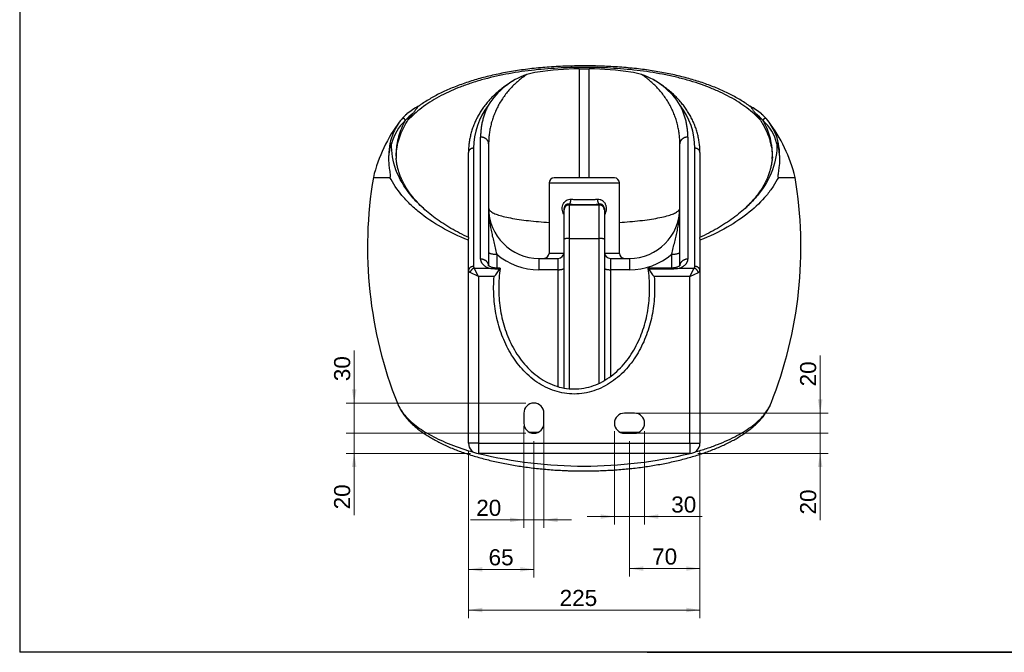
# Model space of a CAD drawing. Header units: millimetres. Extents: x 87 to 2279, y 58 to 1623.
# Tile 1 of 4: x 87 to 1065, y 58 to 687. Entities that reach past the tile are written whole.
import ezdxf
from ezdxf.enums import TextEntityAlignment as Align

# ---------------------------------------------------------------- set-up
doc = ezdxf.new("R2010")
doc.units = ezdxf.units.MM
for name, color, linetype in [('1', 7, 'Continuous'), ('Default', 7, 'Continuous'), ('PLANET_45', 7, 'Continuous'), ('Predefinito', 7, 'Continuous')]:
    doc.layers.add(name, color=color, linetype=linetype)
doc.styles.add('SEACAD_arial_ttf', font='arial.ttf')

# ---------------------------------------------------------------- blocks, each defined once
blk = doc.blocks.new('GDimGGroup14')
at = {"layer": 'Default', "linetype": 'Continuous', "lineweight": 9}
for points in [[(574.24, 187.72), (587.84, 189.98), (574.24, 192.25)], [(621.44, 187.72), (621.44, 192.25), (607.84, 189.98)]]:
    blk.add_hatch(color=136, dxfattribs=at).paths.add_polyline_path(points)
at = {"layer": 'Default', "color": 136, "linetype": 'Continuous', "lineweight": 9}
for p, q in [((587.84, 283.1), (587.84, 181.98)), ((607.84, 283.1), (607.84, 181.98)), ((534.94, 189.98), (635.04, 189.98))]:
    blk.add_line(p, q, dxfattribs=at)
at = {"layer": 'Default', "color": 136, "linetype": 'Continuous', "lineweight": 9, "style": 'SEACAD_arial_ttf'}
blk.add_text('20', height=16, dxfattribs=at).set_placement((540.54, 209.98), align=Align.TOP_LEFT)
blk = doc.blocks.new('GDimGGroup15')
at = {"layer": 'Default', "linetype": 'Continuous', "lineweight": 9}
for points in [[(664.24, 191), (677.84, 193.26), (664.24, 195.53)], [(721.44, 191), (721.44, 195.53), (707.84, 193.26)]]:
    blk.add_hatch(color=136, dxfattribs=at).paths.add_polyline_path(points)
at = {"layer": 'Default', "color": 136, "linetype": 'Continuous', "lineweight": 9}
for p, q in [((677.84, 278.1), (677.84, 185.26)), ((707.84, 278.1), (707.84, 185.26)), ((650.64, 193.26), (764.97, 193.26))]:
    blk.add_line(p, q, dxfattribs=at)
at = {"layer": 'Default', "color": 136, "linetype": 'Continuous', "lineweight": 9, "style": 'SEACAD_arial_ttf'}
blk.add_text('30', height=16, dxfattribs=at).set_placement((734.33, 213.26), align=Align.TOP_LEFT)
blk = doc.blocks.new('GDimGGroup16')
at = {"layer": 'Default', "linetype": 'Continuous', "lineweight": 9}
blk.add_hatch(color=136, dxfattribs=at).paths.add_polyline_path([(416.97, 242.5), (421.51, 242.5), (419.24, 256.1)])
at = {"layer": 'Default', "color": 136, "linetype": 'Continuous', "lineweight": 9}
for p, q in [((419.24, 194.82), (419.24, 303.3)), ((589.84, 276.1), (411.24, 276.1)), ((534.84, 256.1), (411.24, 256.1))]:
    blk.add_line(p, q, dxfattribs=at)
at = {"layer": 'Default', "color": 136, "linetype": 'Continuous', "lineweight": 9, "style": 'SEACAD_arial_ttf'}
blk.add_text('20', height=16, rotation=90, dxfattribs=at).set_placement((399.24, 200.42), align=Align.TOP_LEFT)
blk = doc.blocks.new('GDimGGroup17')
at = {"layer": 'Default', "linetype": 'Continuous', "lineweight": 9}
blk.add_hatch(color=136, dxfattribs=at).paths.add_polyline_path([(416.97, 319.7), (419.24, 306.1), (421.51, 319.7)])
at = {"layer": 'Default', "color": 136, "linetype": 'Continuous', "lineweight": 9}
for p, q in [((419.24, 248.9), (419.24, 358.55)), ((589.84, 306.1), (411.24, 306.1)), ((589.84, 276.1), (411.24, 276.1))]:
    blk.add_line(p, q, dxfattribs=at)
at = {"layer": 'Default', "color": 136, "linetype": 'Continuous', "lineweight": 9, "style": 'SEACAD_arial_ttf'}
blk.add_text('30', height=16, rotation=90, dxfattribs=at).set_placement((399.24, 327.91), align=Align.TOP_LEFT)
blk = doc.blocks.new('GDimGGroup18')
at = {"layer": 'Default', "linetype": 'Continuous', "lineweight": 9}
blk.add_hatch(color=136, dxfattribs=at).paths.add_polyline_path([(884.59, 242.5), (882.32, 256.1), (880.06, 242.5)])
at = {"layer": 'Default', "color": 136, "linetype": 'Continuous', "lineweight": 9}
for p, q in [((882.32, 189.72), (882.32, 303.3)), ((700.84, 276.1), (890.32, 276.1)), ((760.84, 256.1), (890.32, 256.1))]:
    blk.add_line(p, q, dxfattribs=at)
at = {"layer": 'Default', "color": 136, "linetype": 'Continuous', "lineweight": 9, "style": 'SEACAD_arial_ttf'}
blk.add_text('20', height=16, rotation=90, dxfattribs=at).set_placement((862.32, 195.32), align=Align.TOP_LEFT)
blk = doc.blocks.new('GDimGGroup19')
at = {"layer": 'Default', "linetype": 'Continuous', "lineweight": 9}
blk.add_hatch(color=136, dxfattribs=at).paths.add_polyline_path([(884.59, 309.7), (880.06, 309.7), (882.32, 296.1)])
at = {"layer": 'Default', "color": 136, "linetype": 'Continuous', "lineweight": 9}
for p, q in [((882.32, 248.9), (882.32, 353.37)), ((695.84, 296.1), (890.32, 296.1)), ((700.84, 276.1), (890.32, 276.1))]:
    blk.add_line(p, q, dxfattribs=at)
at = {"layer": 'Default', "color": 136, "linetype": 'Continuous', "lineweight": 9, "style": 'SEACAD_arial_ttf'}
blk.add_text('20', height=16, rotation=90, dxfattribs=at).set_placement((862.32, 322.73), align=Align.TOP_LEFT)
blk = doc.blocks.new('GDimGGroup20')
at = {"layer": 'Default', "linetype": 'Continuous', "lineweight": 9}
for points in [[(706.44, 139.26), (706.44, 143.8), (692.84, 141.53)], [(749.24, 139.26), (762.84, 141.53), (749.24, 143.8)]]:
    blk.add_hatch(color=136, dxfattribs=at).paths.add_polyline_path(points)
at = {"layer": 'Default', "color": 136, "linetype": 'Continuous', "lineweight": 9}
for p, q in [((692.84, 268.1), (692.84, 133.53)), ((762.84, 258.1), (762.84, 133.53)), ((762.84, 141.53), (692.84, 141.53))]:
    blk.add_line(p, q, dxfattribs=at)
at = {"layer": 'Default', "color": 136, "linetype": 'Continuous', "lineweight": 9, "style": 'SEACAD_arial_ttf'}
blk.add_text('70', height=16, dxfattribs=at).set_placement((715.31, 161.53), align=Align.TOP_LEFT)
blk = doc.blocks.new('GDimGGroup21')
at = {"layer": 'Default', "linetype": 'Continuous', "lineweight": 9}
for points in [[(546.44, 138.52), (546.44, 143.05), (532.84, 140.78)], [(584.24, 138.52), (597.84, 140.78), (584.24, 143.05)]]:
    blk.add_hatch(color=136, dxfattribs=at).paths.add_polyline_path(points)
at = {"layer": 'Default', "color": 136, "linetype": 'Continuous', "lineweight": 9}
for p, q in [((597.84, 268.1), (597.84, 132.78)), ((532.84, 258.1), (532.84, 132.78)), ((532.84, 140.78), (597.84, 140.78))]:
    blk.add_line(p, q, dxfattribs=at)
at = {"layer": 'Default', "color": 136, "linetype": 'Continuous', "lineweight": 9, "style": 'SEACAD_arial_ttf'}
blk.add_text('65', height=16, dxfattribs=at).set_placement((552.81, 160.78), align=Align.TOP_LEFT)
blk = doc.blocks.new('GDimGGroup22')
at = {"layer": 'Default', "linetype": 'Continuous', "lineweight": 9}
for points in [[(546.44, 98.07), (546.44, 102.61), (532.84, 100.34)], [(749.24, 98.07), (762.84, 100.34), (749.24, 102.61)]]:
    blk.add_hatch(color=136, dxfattribs=at).paths.add_polyline_path(points)
at = {"layer": 'Default', "color": 136, "linetype": 'Continuous', "lineweight": 9}
for p, q in [((532.84, 258.1), (532.84, 92.34)), ((762.84, 258.1), (762.84, 92.34)), ((532.84, 100.34), (762.84, 100.34))]:
    blk.add_line(p, q, dxfattribs=at)
at = {"layer": 'Default', "color": 136, "linetype": 'Continuous', "lineweight": 9, "style": 'SEACAD_arial_ttf'}
blk.add_text('225', height=16, dxfattribs=at).set_placement((623.45, 120.34), align=Align.TOP_LEFT)

msp = doc.modelspace()

# ---------------------------------------------------------------- linework, layer by layer
at = {"layer": '1', "color": 7, "linetype": 'Continuous'}
for p, q in [((86.85, 1622.76), (86.85, 58.25)), ((2274.85, 58.25), (86.85, 58.25)), ((710.34, 58.48), (2274.85, 58.48))]:
    msp.add_line(p, q, dxfattribs=at)
at = {"layer": 'PLANET_45', "color": 7, "linetype": 'Continuous'}
for p, q in [((642.84, 638.51), (642.84, 530.05)), ((642.84, 638.51), (652.84, 638.51)), ((652.84, 530.05), (652.84, 638.51)), ((472.72, 587.41), (477.53, 594.02)), ((818.14, 594.01), (822.95, 587.41)), ((544.84, 449.32), (544.84, 570.71)), ((750.84, 570.71), (750.84, 449.32)), ((537.84, 559.61), (537.84, 442.06)), ((552.84, 563.96), (552.84, 443.03)), ((742.84, 443.05), (742.84, 563.96)), ((757.84, 442.06), (757.84, 559.61)), ((532.84, 470.88), (532.84, 555.39)), ((762.85, 555.47), (762.83, 556.59)), ((762.84, 555.39), (762.84, 470.88)), ((438.28, 530.64), (454.83, 530.64)), ((677.84, 530.05), (617.84, 530.05)), ((840.84, 530.64), (857.39, 530.64)), ((612.84, 525.05), (682.84, 525.05)), ((612.84, 525.05), (612.84, 455.05)), ((682.84, 455.05), (682.84, 525.05)), ((627.84, 498.2), (627.84, 499.62)), ((632.84, 503.94), (632.84, 503.15)), ((632.84, 503.15), (662.84, 503.15)), ((632.84, 503.15), (632.84, 469.82)), ((662.84, 503.15), (662.84, 503.94)), ((662.84, 469.82), (662.84, 503.15)), ((667.84, 499.62), (667.84, 498.2)), ((627.84, 469.03), (627.84, 498.2)), ((667.84, 498.2), (667.84, 469.03)), ((532.84, 468.46), (533.17, 470.72)), ((632.84, 469.82), (662.84, 469.82)), ((632.84, 469.82), (632.84, 320.45)), ((662.84, 325.96), (662.84, 469.82)), ((762.5, 470.72), (762.84, 468.46)), ((532.84, 437.84), (532.84, 468.46)), ((627.84, 321.12), (627.84, 469.03)), ((667.84, 469.03), (667.84, 328.59)), ((762.84, 468.46), (762.84, 437.84)), ((560.84, 454.17), (560.84, 440.37)), ((627.75, 455.05), (612.84, 455.05)), ((682.84, 455.05), (667.92, 455.05)), ((734.84, 440.37), (734.84, 454.17)), ((538.62, 440.34), (553.23, 440.34)), ((542.84, 431.91), (538.62, 440.34)), ((560.84, 440.37), (560.84, 439.64)), ((564.37, 440.37), (560.84, 440.37)), ((602.84, 450.05), (621.84, 450.05)), ((602.84, 450.05), (602.84, 438.77)), ((621.84, 438.77), (621.84, 450.05)), ((673.84, 450.05), (692.84, 450.05)), ((673.84, 450.05), (673.84, 438.77)), ((692.84, 450.05), (692.84, 438.77)), ((734.84, 440.37), (711.3, 440.37)), ((734.84, 440.37), (734.84, 439.64)), ((742.44, 440.34), (757.05, 440.34)), ((752.84, 431.91), (757.05, 440.34)), ((532.84, 266.1), (532.84, 437.84)), ((542.84, 431.91), (534.4, 436.13)), ((542.84, 431.91), (542.84, 266.1)), ((558.34, 431.91), (542.84, 431.91)), ((560.84, 439.64), (564.08, 439.64)), ((564.08, 439.64), (564.35, 440.12)), ((621.84, 438.77), (602.84, 438.77)), ((621.84, 322.56), (621.84, 438.77)), ((692.84, 438.77), (673.84, 438.77)), ((673.84, 438.77), (673.84, 332.52)), ((711.32, 440.12), (711.59, 439.64)), ((711.59, 439.64), (734.84, 439.64)), ((752.84, 431.91), (717.33, 431.91)), ((752.84, 431.91), (761.27, 436.13)), ((752.84, 266.1), (752.84, 431.91)), ((762.84, 437.84), (762.84, 266.1)), ((587.84, 296.1), (587.84, 286.1)), ((607.84, 286.1), (607.84, 296.1)), ((697.84, 296.1), (687.84, 296.1)), ((593.45, 277.12), (602.22, 277.12)), ((683.45, 277.12), (702.22, 277.12)), ((687.84, 276.1), (697.84, 276.1)), ((542.84, 266.1), (532.84, 266.1)), ((542.84, 266.1), (752.84, 266.1)), ((542.84, 266.1), (542.84, 256.1)), ((752.84, 266.1), (752.84, 256.1)), ((752.84, 266.1), (762.84, 266.1)), ((752.84, 256.1), (542.84, 256.1))]:
    msp.add_line(p, q, dxfattribs=at)
for centre, radius, start, end in [((643.12, 364.48), 274.03, 90.06003, 98.74735), ((652.52, 364.08), 274.43, 81.259, 89.93362), ((615, 563.12), 73.85, 109.07117, 148.02336), ((611.85, 565.24), 70.86, 98.4391, 107.2188), ((683.82, 565.24), 70.86, 72.78104, 81.56106), ((680.67, 563.12), 73.85, 31.97664, 70.92883), ((507.27, 552.13), 54.77, 116.16466, 130.48571), ((609.41, 559.01), 71.57, 142.85193, 179.51886), ((686.26, 559.01), 71.57, 0.48127, 37.14806), ((789, 552.97), 53.74, 49.44733, 64.01071), ((508.54, 553.44), 54.83, 140.13823, 156.27891), ((505.58, 554.08), 52.17, 130.8151, 138.5884), ((503.38, 558.28), 44.1, 125.87214, 139.29024), ((792.29, 558.27), 44.11, 40.71198, 54.12484), ((789.63, 553.46), 52.92, 41.58695, 49.27568), ((787.11, 553.44), 54.84, 23.56046, 39.85537), ((587.17, 494.18), 153.29, 142.87721, 166.23965), ((500.59, 553.58), 45.38, 132.47534, 166.62161), ((795.13, 553.61), 45.32, 13.35149, 47.54551), ((708.5, 494.18), 153.29, 13.76035, 37.11194), ((508.54, 553.44), 54.83, 156.27891, 181.097), ((787.11, 553.44), 54.84, 358.90783, 23.56046), ((852.48, 461.1), 420, 170.47042, 201.67545), ((617.84, 525.05), 5, 90, 180), ((677.84, 525.05), 5, 0, 90), ((443.19, 461.1), 420, 338.32675, 9.52958), ((602.84, 500.05), 50, 180, 270), ((632.1, 499.74), 4.26, 80.0453, 181.5933), ((663.57, 499.74), 4.26, 358.4067, 99.9547), ((692.84, 500.05), 50, 270, 360), ((602.84, 503.77), 65, 229.74776, 270), ((607.84, 455.05), 5, 270, 360), ((621.84, 456.05), 6, 270, 360), ((673.84, 456.05), 6, 180, 270), ((687.84, 455.05), 5, 180, 270), ((692.84, 503.77), 65, 270, 310.25224), ((561.27, 485.4), 45.76, 259.88346, 269.46144), ((693.85, 420.33), 131.01, 171.20252, 171.31494), ((581.82, 420.34), 131, 8.68527, 8.79768), ((734.4, 485.4), 45.76, 270.53856, 280.11654), ((521.99, 464.96), 49.13, 317.72002, 328.96448), ((753.68, 464.96), 49.13, 211.0356, 222.28004), ((597.84, 296.1), 10, 0, 180), ((687.84, 286.1), 10, 90, 270), ((697.84, 286.1), 10, 270, 90), ((597.84, 286.1), 10, 180, 360), ((542.84, 266.1), 10, 180, 270), ((752.84, 266.1), 10, 270, 360), ((647.84, 687.89), 444.43, 256.30182, 283.69818)]:
    msp.add_arc(centre, radius, start, end, dxfattribs=at)
for points, knots in [([(822.95, 587.41), (819.03, 591.71), (814.52, 595.79), (804.36, 603.5), (798.71, 607.13), (789.36, 612.24), (786.11, 613.88), (779.43, 617), (776, 618.48), (765.39, 622.69), (757.92, 625.2), (746.16, 628.54), (742.13, 629.58), (734.01, 631.48), (729.91, 632.35), (717.45, 634.74), (708.97, 636.02), (696.01, 637.53), (691.63, 637.96), (682.87, 638.7), (678.48, 639), (665.33, 639.71), (656.57, 639.93), (639.05, 639.93), (630.29, 639.71), (617.15, 639), (612.77, 638.7), (604.02, 637.96), (599.64, 637.53), (578.02, 635.01), (561.43, 631.9), (541.77, 626.34), (537.9, 625.15), (530.42, 622.63), (526.78, 621.3), (516.2, 617.1), (509.58, 614.02), (500.31, 608.97), (497.33, 607.21), (491.61, 603.55), (488.88, 601.65), (481.18, 595.82), (476.64, 591.72), (472.72, 587.41)], [0, 0, 0, 0, 0.0625, 0.0625, 0.125, 0.125, 0.15625, 0.15625, 0.1875, 0.1875, 0.25, 0.25, 0.28125, 0.28125, 0.3125, 0.3125, 0.375, 0.375, 0.40625, 0.40625, 0.4375, 0.4375, 0.5, 0.5, 0.5625, 0.5625, 0.59375, 0.59375, 0.625, 0.625, 0.75, 0.75, 0.78125, 0.78125, 0.8125, 0.8125, 0.875, 0.875, 0.90625, 0.90625, 0.9375, 0.9375, 1, 1, 1, 1]), ([(813, 600.97), (812.7, 601.19), (811.03, 602.44), (807.42, 604.84), (802.49, 607.93), (797.28, 610.91), (791.89, 613.74), (786.3, 616.43), (780.51, 618.99), (774.49, 621.42), (768.24, 623.73), (761.78, 625.91), (755.12, 627.96), (748.26, 629.88), (741.23, 631.65), (734.04, 633.27), (726.71, 634.74), (719.23, 636.07), (711.56, 637.25), (703.68, 638.29), (695.56, 639.2), (687.24, 639.96), (678.73, 640.58), (670.03, 641.05), (661.15, 641.36), (652.11, 641.51), (642.9, 641.51), (633.63, 641.34), (624.43, 641), (615.42, 640.49), (606.62, 639.82), (598.03, 638.99), (589.66, 638.01), (581.52, 636.87), (573.59, 635.58), (565.93, 634.16), (558.51, 632.59), (551.31, 630.87), (544.25, 629.01), (537.38, 627.01), (530.7, 624.86), (524.23, 622.57), (518, 620.16), (512, 617.62), (506.26, 614.97), (500.77, 612.19), (495.49, 609.28), (490.45, 606.25), (486.08, 603.41), (483.75, 601.73), (482.7, 600.97)], [0, 0, 0, 0, 0.003573, 0.023463, 0.043341, 0.063172, 0.082926, 0.102576, 0.122256, 0.142157, 0.162224, 0.182452, 0.202836, 0.223364, 0.244024, 0.2648, 0.285673, 0.306608, 0.327802, 0.349529, 0.371654, 0.394192, 0.417146, 0.440517, 0.464296, 0.488466, 0.513043, 0.538129, 0.562805, 0.58701, 0.610752, 0.634046, 0.656911, 0.679373, 0.701465, 0.723173, 0.744203, 0.765187, 0.786092, 0.806885, 0.827541, 0.848036, 0.868353, 0.888477, 0.908404, 0.928092, 0.947794, 0.967618, 0.987535, 1, 1, 1, 1]), ([(576.79, 626.39), (576.06, 625.95), (573.93, 624.62), (570.58, 622.41), (566.73, 619.61), (563.06, 616.66), (559.51, 613.53), (556.12, 610.22), (552.9, 606.74), (549.88, 603.12), (547.08, 599.35), (544.5, 595.45), (542.15, 591.41), (540.03, 587.23), (538.16, 582.93), (536.54, 578.51), (535.19, 573.98), (534.14, 569.39), (533.39, 564.74), (532.95, 560.1), (532.8, 556.84), (532.79, 555.37), (532.79, 555.35)], [0.0222988, 0.0222988, 0.0222988, 0.0222988, 0.0452988, 0.0893502, 0.1344432, 0.1804838, 0.2274442, 0.2765385, 0.3264949, 0.377389, 0.4292708, 0.4821801, 0.5361449, 0.5911795, 0.6472816, 0.7045179, 0.7628471, 0.8213156, 0.8801319, 0.9394321, 0.9990793, 1, 1, 1, 1]), ([(578.94, 627.62), (578.85, 627.57), (578.45, 627.36), (578.05, 627.13), (577.72, 626.94)], [0, 0, 0, 0, 0.00233, 0.01265032, 0.01265032, 0.01265032, 0.01265032]), ([(762.83, 556.59), (762.82, 557.06), (762.79, 558.86), (762.53, 562.53), (761.93, 567.16), (761, 571.86), (759.78, 576.47), (758.25, 581.01), (756.43, 585.5), (754.33, 589.9), (751.95, 594.18), (749.32, 598.31), (746.45, 602.27), (743.35, 606.08), (740.03, 609.73), (736.5, 613.21), (732.76, 616.54), (728.85, 619.68), (724.81, 622.61), (721.44, 624.83), (719.56, 625.96), (719.07, 626.25)], [0, 0, 0, 0, 0.0170781, 0.075487, 0.137365, 0.1976448, 0.2574534, 0.3169652, 0.3763896, 0.435507, 0.4933544, 0.549944, 0.6053039, 0.6594787, 0.7125268, 0.7645176, 0.8155302, 0.8656866, 0.9137798, 0.960814, 0.9769069, 0.9769069, 0.9769069, 0.9769069]), ([(482.68, 601.02), (482.59, 600.96), (482.5, 600.88), (481.96, 600.39), (481.54, 599.82), (480.63, 598.44), (480.13, 597.64), (479.26, 596.33), (478.95, 595.87), (478.28, 594.95), (477.92, 594.49), (477.53, 594.02)], [0.2030027, 0.2030027, 0.2030027, 0.2030027, 0.25, 0.25, 0.5, 0.5, 0.75, 0.75, 0.875, 0.875, 1, 1, 1, 1]), ([(818.14, 594.01), (817.75, 594.48), (817.39, 594.95), (816.72, 595.87), (816.41, 596.33), (815.54, 597.63), (815.04, 598.44), (814.13, 599.82), (813.71, 600.39), (813.17, 600.88), (813.08, 600.95), (812.99, 601.02)], [0, 0, 0, 0, 0.125, 0.125, 0.25, 0.25, 0.5, 0.5, 0.75, 0.75, 0.7967962, 0.7967962, 0.7967962, 0.7967962]), ([(460.88, 551.68), (460.91, 552.65), (460.96, 553.63), (461.1, 555.29), (461.16, 555.98), (461.32, 557.36), (461.41, 558.05), (461.92, 561.49), (462.51, 564.22), (464.8, 572.34), (467.04, 577.66), (470.84, 584.41), (471.75, 585.91), (472.72, 587.41)], [0.7381964, 0.7381964, 0.7381964, 0.7381964, 0.759048, 0.759048, 0.7738185, 0.7738185, 0.788589, 0.788589, 0.8476711, 0.8476711, 0.9658352, 0.9658352, 1, 1, 1, 1]), ([(822.95, 587.41), (823.92, 585.91), (824.84, 584.4), (826.07, 582.22), (826.43, 581.55), (827.13, 580.22), (827.47, 579.55), (828.45, 577.55), (829.05, 576.22), (830.73, 572.2), (831.67, 569.51), (833.95, 561.4), (834.75, 555.96), (834.82, 550.2), (834.82, 549.94), (834.82, 549.68)], [0, 0, 0, 0, 0.0340827, 0.0340827, 0.0488624, 0.0488624, 0.0636422, 0.0636422, 0.0932018, 0.0932018, 0.1523209, 0.1523209, 0.2705591, 0.2705591, 0.2761671, 0.2761671, 0.2761671, 0.2761671]), ([(469.95, 587.04), (467.06, 581.89), (464.85, 576.66), (462.57, 568.68), (461.98, 566), (461.33, 561.75), (461.15, 560.21), (461.03, 558.66)], [0, 0, 0, 0, 0.125, 0.125, 0.1875, 0.1875, 0.2231147, 0.2231147, 0.2231147, 0.2231147]), ([(834.62, 558.93), (834.5, 560.41), (834.33, 561.88), (833.69, 566.04), (833.1, 568.71), (830.82, 576.66), (828.62, 581.89), (825.72, 587.04)], [0.7785026, 0.7785026, 0.7785026, 0.7785026, 0.8125, 0.8125, 0.875, 0.875, 1, 1, 1, 1]), ([(456.44, 564.07), (456.45, 564.2), (456.45, 564.34), (456.44, 564.53), (456.44, 564.6), (456.41, 564.69), (456.41, 564.73), (456.36, 564.76), (456.32, 564.76), (456.28, 564.73), (456.27, 564.72), (456.15, 564.58), (456.09, 564.45), (455.97, 564.19), (455.91, 564.07), (455.64, 563.42), (455.46, 562.89), (454.97, 561.29), (454.7, 560.2), (454.03, 556.9), (453.78, 554.65), (453.73, 552.4)], [0, 0, 0, 0, 0.03125, 0.03125, 0.046875, 0.046875, 0.054688, 0.054688, 0.058594, 0.058594, 0.0625, 0.0625, 0.09375, 0.09375, 0.125, 0.125, 0.25, 0.25, 0.5, 0.5, 1, 1, 1, 1]), ([(533.17, 470.72), (530.05, 472.18), (527.01, 473.65), (521.09, 476.72), (518.23, 478.3), (509.89, 483.16), (504.69, 486.56), (494.98, 493.7), (490.5, 497.42), (482.35, 505.07), (478.65, 509.03), (468.84, 521.14), (463.95, 529.58), (457.61, 546.71), (456.16, 555.44), (456.44, 564.07)], [0, 0, 0, 0, 0.0625, 0.0625, 0.125, 0.125, 0.25, 0.25, 0.375, 0.375, 0.5, 0.5, 0.75, 0.75, 1, 1, 1, 1]), ([(461.03, 558.66), (460.94, 557.5), (460.88, 556.33), (460.82, 553.21), (460.87, 551.25), (461.02, 549.3)], [0.22311468, 0.22311468, 0.22311468, 0.22311468, 0.25, 0.25, 0.29543004, 0.29543004, 0.29543004, 0.29543004]), ([(839.23, 564.07), (839.51, 555.44), (838.05, 546.7), (831.72, 529.57), (826.82, 521.13), (817.01, 509.03), (813.32, 505.07), (805.17, 497.41), (800.69, 493.7), (790.98, 486.56), (785.78, 483.16), (777.44, 478.3), (774.58, 476.72), (768.66, 473.65), (765.62, 472.18), (762.5, 470.72)], [0, 0, 0, 0, 0.25, 0.25, 0.5, 0.5, 0.625, 0.625, 0.75, 0.75, 0.875, 0.875, 0.9375, 0.9375, 1, 1, 1, 1]), ([(834.62, 548.82), (834.79, 550.95), (834.86, 553.09), (834.78, 556.46), (834.72, 557.7), (834.62, 558.93)], [0.70055415, 0.70055415, 0.70055415, 0.70055415, 0.75, 0.75, 0.77850257, 0.77850257, 0.77850257, 0.77850257]), ([(841.94, 552.39), (841.89, 554.66), (841.64, 556.91), (840.97, 560.21), (840.7, 561.3), (840.2, 562.9), (840.02, 563.43), (839.75, 564.08), (839.69, 564.21), (839.57, 564.47), (839.52, 564.6), (839.38, 564.73), (839.37, 564.75), (839.32, 564.76), (839.29, 564.75), (839.26, 564.7), (839.25, 564.67), (839.23, 564.58), (839.23, 564.52), (839.22, 564.33), (839.22, 564.2), (839.23, 564.07)], [0, 0, 0, 0, 0.5, 0.5, 0.75, 0.75, 0.875, 0.875, 0.90625, 0.90625, 0.9375, 0.9375, 0.941406, 0.941406, 0.945313, 0.945313, 0.953125, 0.953125, 0.96875, 0.96875, 1, 1, 1, 1]), ([(454.83, 530.64), (454.9, 530.64), (454.97, 530.65), (455.13, 530.77), (455.22, 530.91), (455.32, 531.26), (455.34, 531.44), (455.36, 531.76), (455.36, 531.91), (455.35, 532.65), (455.3, 533.17), (455.13, 534.71), (454.99, 535.66), (454.59, 538.49), (454.35, 540.29), (453.8, 545.62), (453.64, 549.04), (453.73, 552.4)], [0, 0, 0, 0, 0.015625, 0.015625, 0.03125, 0.03125, 0.046875, 0.046875, 0.0625, 0.0625, 0.125, 0.125, 0.25, 0.25, 0.5, 0.5, 1, 1, 1, 1]), ([(487.65, 500.17), (486.89, 500.87), (484.99, 502.66), (481.85, 505.88), (478.56, 509.6), (475.51, 513.41), (472.75, 517.27), (470.28, 521.16), (468.08, 525.11), (466.17, 529.12), (464.53, 533.19), (463.18, 537.3), (462.14, 541.43), (461.38, 545.6), (461.14, 548.12), (461.01, 549.56)], [0.0227747, 0.0227747, 0.0227747, 0.0227747, 0.067105, 0.1434628, 0.2202164, 0.2972235, 0.3743411, 0.4514112, 0.5284002, 0.6068454, 0.685542, 0.7647055, 0.8443291, 0.9243851, 1, 1, 1, 1]), ([(834.54, 549.11), (834.53, 549.04), (834.47, 547.62), (834.04, 544.61), (833.24, 540.41), (832.11, 536.2), (830.69, 532.06), (828.97, 527.96), (826.97, 523.94), (824.68, 519.99), (822.11, 516.08), (819.25, 512.23), (816.1, 508.42), (812.7, 504.7), (810.02, 502.01), (808.6, 500.69), (808.42, 500.53)], [0, 0, 0, 0, 0.0041194, 0.0861262, 0.167825, 0.249047, 0.3296479, 0.4095133, 0.4885592, 0.5667641, 0.6442636, 0.7220803, 0.79995, 0.8776867, 0.9551312, 0.9659481, 0.9659481, 0.9659481, 0.9659481]), ([(841.94, 552.39), (842.03, 549.04), (841.87, 545.61), (841.32, 540.27), (841.07, 538.47), (840.68, 535.65), (840.54, 534.69), (840.37, 533.16), (840.31, 532.63), (840.31, 531.89), (840.31, 531.74), (840.33, 531.42), (840.35, 531.24), (840.45, 530.91), (840.54, 530.77), (840.7, 530.65), (840.77, 530.64), (840.84, 530.64)], [0, 0, 0, 0, 0.5, 0.5, 0.75, 0.75, 0.875, 0.875, 0.9375, 0.9375, 0.953125, 0.953125, 0.96875, 0.96875, 0.984375, 0.984375, 1, 1, 1, 1]), ([(532.84, 468.07), (523.15, 471.94), (514.12, 476.27), (497.78, 485.59), (490.43, 490.58), (480.59, 498.55), (477.5, 501.28), (471.73, 506.92), (469.08, 509.79), (461.82, 518.51), (457.88, 524.49), (454.83, 530.64)], [0, 0, 0, 0, 0.25, 0.25, 0.5, 0.5, 0.625, 0.625, 0.75, 0.75, 1, 1, 1, 1]), ([(840.84, 530.64), (839.32, 527.58), (837.58, 524.55), (833.62, 518.54), (831.39, 515.55), (824.08, 506.79), (818.39, 501.22), (805.34, 490.65), (797.98, 485.64), (781.48, 476.23), (772.53, 471.94), (762.84, 468.07)], [0, 0, 0, 0, 0.125, 0.125, 0.25, 0.25, 0.5, 0.5, 0.75, 0.75, 1, 1, 1, 1]), ([(627.81, 493.19), (627.46, 493.75), (627.15, 494.34), (626.54, 495.82), (626.27, 496.74), (625.97, 498.6), (625.92, 499.58), (626.07, 501.49), (626.27, 502.43), (627.23, 505.07), (628.33, 506.53), (631.19, 508.52), (632.91, 509.01), (634.71, 508.89)], [0.0333156, 0.0333156, 0.0333156, 0.0333156, 0.125, 0.125, 0.25, 0.25, 0.375, 0.375, 0.5, 0.5, 0.75, 0.75, 1, 1, 1, 1]), ([(660.96, 508.89), (661.86, 508.95), (662.73, 508.86), (663.78, 508.57), (663.98, 508.5), (664.39, 508.35), (664.59, 508.26), (665.17, 507.99), (665.54, 507.78), (666.07, 507.41), (666.25, 507.28), (666.58, 507), (666.75, 506.86), (667.22, 506.4), (667.51, 506.08), (668.04, 505.37), (668.29, 504.99), (668.72, 504.19), (668.91, 503.77), (669.15, 503.12), (669.22, 502.9), (669.35, 502.45), (669.41, 502.22), (669.56, 501.52), (669.63, 501.04), (669.71, 500.09), (669.72, 499.61), (669.68, 498.64), (669.63, 498.16), (669.48, 497.22), (669.37, 496.76), (669.11, 495.85), (668.96, 495.41), (668.61, 494.55), (668.41, 494.14), (668.08, 493.54), (667.96, 493.35), (667.84, 493.15)], [0, 0, 0, 0, 0.125, 0.125, 0.15625, 0.15625, 0.1875, 0.1875, 0.25, 0.25, 0.28125, 0.28125, 0.3125, 0.3125, 0.375, 0.375, 0.4375, 0.4375, 0.5, 0.5, 0.53125, 0.53125, 0.5625, 0.5625, 0.625, 0.625, 0.6875, 0.6875, 0.75, 0.75, 0.8125, 0.8125, 0.875, 0.875, 0.9375, 0.9375, 0.9687428, 0.9687428, 0.9687428, 0.9687428]), ([(552.84, 500.05), (552.84, 499.82), (552.84, 499.58), (552.84, 499.12), (552.85, 498.43), (552.86, 497.74), (552.9, 496.36), (552.94, 495.44), (553.11, 492.69), (553.27, 490.85), (553.69, 487.18), (553.95, 485.34), (554.56, 481.65), (554.9, 479.8), (555.67, 476.07), (556.08, 474.19), (556.75, 471.33), (556.97, 470.37), (557.44, 468.43), (557.68, 467.46), (558.4, 464.51), (558.89, 462.51), (559.87, 458.42), (560.36, 456.33), (560.84, 454.17)], [0, 0, 0, 0, 0.015625, 0.015625, 0.03125, 0.0625, 0.0625, 0.125, 0.125, 0.25, 0.25, 0.375, 0.375, 0.5, 0.5, 0.625, 0.625, 0.6875, 0.6875, 0.75, 0.75, 0.875, 0.875, 1, 1, 1, 1]), ([(734.84, 454.17), (735.31, 456.33), (735.8, 458.42), (736.78, 462.51), (737.27, 464.51), (737.99, 467.46), (738.23, 468.43), (738.7, 470.37), (738.92, 471.33), (739.59, 474.19), (740, 476.07), (740.77, 479.8), (741.11, 481.65), (741.72, 485.34), (741.98, 487.18), (742.4, 490.85), (742.56, 492.69), (742.73, 495.44), (742.77, 496.36), (742.81, 497.74), (742.82, 498.43), (742.83, 499.12), (742.83, 499.58), (742.84, 499.82), (742.84, 500.05)], [0, 0, 0, 0, 0.125, 0.125, 0.25, 0.25, 0.3125, 0.3125, 0.375, 0.375, 0.5, 0.5, 0.625, 0.625, 0.75, 0.75, 0.875, 0.875, 0.9375, 0.9375, 0.96875, 0.984375, 0.984375, 1, 1, 1, 1]), ([(560.84, 440.37), (560.57, 440.37), (559.89, 440.38), (558.65, 440.49), (557.29, 440.73), (556.04, 441.07), (554.95, 441.49), (554.05, 441.95), (553.38, 442.39), (552.95, 442.78), (552.77, 443.01), (552.75, 443.06), (552.75, 443.05)], [0, 0, 0, 0, 0.0352688, 0.1057531, 0.1775772, 0.2515428, 0.3283936, 0.4086799, 0.4928346, 0.5813718, 0.6752431, 0.7530364, 0.7530364, 0.7530364, 0.7530364]), ([(742.92, 443.05), (742.92, 443.05), (742.91, 443.04), (742.82, 442.89), (742.48, 442.55), (741.87, 442.1), (741.04, 441.64), (740, 441.2), (738.79, 440.83), (737.45, 440.56), (736.09, 440.4), (735.27, 440.38), (734.84, 440.37)], [0.2468378, 0.2468378, 0.2468378, 0.2468378, 0.286876, 0.3811257, 0.476261, 0.5635004, 0.645718, 0.724139, 0.7994204, 0.8721667, 0.9431315, 1, 1, 1, 1]), ([(717.33, 431.91), (717.9, 425.33), (717.98, 418.78), (717.24, 405.74), (716.41, 399.26), (714.43, 389.59), (713.64, 386.37), (711.84, 380.05), (710.82, 376.95), (707.41, 367.79), (704.66, 361.9), (698.06, 350.6), (694.18, 345.15), (687.62, 337.8), (685.3, 335.48), (680.4, 331.1), (677.79, 329.04), (669.6, 323.41), (663.75, 320.42), (654.3, 317.3), (651.07, 316.5), (644.61, 315.44), (641.34, 315.16), (634.76, 315.14), (631.41, 315.4), (624.9, 316.44), (621.7, 317.21), (615.44, 319.24), (612.34, 320.51), (606.42, 323.46), (603.58, 325.14), (598.14, 328.85), (595.52, 330.9), (590.56, 335.29), (588.23, 337.62), (583.85, 342.49), (581.8, 345.05), (577.94, 350.37), (576.13, 353.14), (571.1, 361.71), (568.33, 367.64), (563.75, 379.89), (561.94, 386.23), (559.28, 399.18), (558.44, 405.68), (557.69, 418.75), (557.77, 425.32), (558.34, 431.91)], [0, 0, 0, 0, 0.0625, 0.0625, 0.125, 0.125, 0.15625, 0.15625, 0.1875, 0.1875, 0.25, 0.25, 0.3125, 0.3125, 0.34375, 0.34375, 0.375, 0.375, 0.4375, 0.4375, 0.46875, 0.46875, 0.5, 0.5, 0.53125, 0.53125, 0.5625, 0.5625, 0.59375, 0.59375, 0.625, 0.625, 0.65625, 0.65625, 0.6875, 0.6875, 0.71875, 0.71875, 0.75, 0.75, 0.8125, 0.8125, 0.875, 0.875, 0.9375, 0.9375, 1, 1, 1, 1]), ([(564.35, 440.12), (563.34, 433.57), (562.85, 426.94), (562.82, 413.81), (563.29, 407.28), (565.21, 394.3), (566.69, 387.79), (570.62, 375.28), (573.07, 369.23), (577.57, 360.51), (579.21, 357.67), (582.8, 352.11), (584.75, 349.41), (590.96, 341.72), (595.64, 337.08), (606.27, 329.07), (612.02, 325.87), (621.4, 322.49), (624.61, 321.62), (631.07, 320.46), (634.34, 320.16), (640.95, 320.14), (644.3, 320.43), (650.8, 321.56), (653.98, 322.4), (660.23, 324.62), (663.28, 325.99), (669.09, 329.15), (671.86, 330.94), (677.17, 334.91), (679.7, 337.09), (684.42, 341.69), (686.63, 344.12), (692.85, 351.77), (696.47, 357.4), (702.53, 369.08), (705, 375.14), (708.96, 387.69), (710.43, 394.19), (712.37, 407.2), (712.84, 413.75), (712.83, 426.92), (712.33, 433.56), (711.32, 440.12)], [0, 0, 0, 0, 0.0625, 0.0625, 0.125, 0.125, 0.1875, 0.1875, 0.25, 0.25, 0.28125, 0.28125, 0.3125, 0.3125, 0.375, 0.375, 0.4375, 0.4375, 0.46875, 0.46875, 0.5, 0.5, 0.53125, 0.53125, 0.5625, 0.5625, 0.59375, 0.59375, 0.625, 0.625, 0.65625, 0.65625, 0.6875, 0.6875, 0.75, 0.75, 0.8125, 0.8125, 0.875, 0.875, 0.9375, 0.9375, 1, 1, 1, 1]), ([(462.21, 305.91), (462.3, 305.69), (462.39, 305.46), (464.08, 301.48), (466.4, 297.78), (470.96, 292.35), (472.67, 290.56), (476.44, 287.01), (478.53, 285.25), (485.24, 280.11), (490.36, 276.85), (501.86, 270.65), (508.24, 267.71), (522.36, 262.18), (529.92, 259.66), (537.94, 257.38)], [0.8418889, 0.8418889, 0.8418889, 0.8418889, 0.84375, 0.84375, 0.875, 0.875, 0.890625, 0.890625, 0.90625, 0.90625, 0.9375, 0.9375, 0.96875, 0.96875, 1, 1, 1, 1]), ([(462.24, 305.9), (462.72, 304.75), (463.57, 302.72), (465.37, 299.39), (467.45, 296.1), (469.86, 292.84), (472.58, 289.64), (475.61, 286.48), (478.96, 283.37), (482.6, 280.33), (486.53, 277.37), (490.71, 274.51), (495.14, 271.75), (499.8, 269.09), (504.67, 266.55), (509.76, 264.11), (515.07, 261.77), (520.6, 259.52), (526.32, 257.38), (532.23, 255.35), (538.31, 253.43), (544.54, 251.62), (550.91, 249.93), (557.41, 248.35), (564.02, 246.89), (570.76, 245.55), (577.61, 244.32), (584.56, 243.21), (591.61, 242.21), (598.74, 241.34), (605.93, 240.59), (613.2, 239.95), (620.46, 239.44), (626.53, 239.12), (629.79, 238.98), (630.9, 238.94)], [0, 0, 0, 0, 0.027241, 0.057184, 0.087493, 0.118119, 0.14909, 0.180752, 0.21282, 0.24514, 0.277572, 0.309968, 0.342226, 0.374275, 0.406062, 0.437566, 0.469212, 0.500777, 0.532236, 0.563564, 0.594738, 0.62574, 0.656551, 0.687161, 0.717548, 0.747834, 0.778077, 0.808225, 0.838288, 0.868275, 0.898196, 0.928063, 0.95789, 0.987693, 1, 1, 1, 1]), ([(630.9, 238.94), (632.32, 238.89), (635.8, 238.77), (642.14, 238.64), (649.44, 238.6), (656.8, 238.69), (664.14, 238.9), (671.47, 239.23), (678.77, 239.68), (686.02, 240.25), (693.22, 240.94), (700.35, 241.74), (707.39, 242.67), (714.33, 243.71), (721.17, 244.87), (727.93, 246.14), (734.59, 247.53), (741.14, 249.04), (747.57, 250.66), (753.85, 252.39), (759.97, 254.23), (765.91, 256.17), (771.65, 258.22), (777.21, 260.37), (782.58, 262.62), (787.78, 264.99), (792.78, 267.47), (797.58, 270.05), (802.16, 272.74), (806.51, 275.53), (810.6, 278.42), (814.42, 281.4), (817.96, 284.47), (821.21, 287.63), (824.19, 290.89), (826.86, 294.22), (829.23, 297.63), (831.24, 301.06), (832.57, 303.72), (833.11, 305.09), (833.21, 305.34)], [0, 0, 0, 0, 0.0136994, 0.0396532, 0.065604, 0.0915796, 0.117586, 0.1436279, 0.1697089, 0.1958319, 0.2219988, 0.2482113, 0.2744721, 0.3006497, 0.3268819, 0.3533172, 0.3799346, 0.4067107, 0.4336189, 0.4606302, 0.4877146, 0.5148411, 0.541998, 0.5691368, 0.5965367, 0.6241875, 0.6520633, 0.6801334, 0.7083622, 0.7367073, 0.7651184, 0.7935182, 0.8216725, 0.8500074, 0.8783111, 0.9064748, 0.9343873, 0.961942, 0.9890534, 0.994839, 0.994839, 0.994839, 0.994839]), ([(757.73, 257.38), (761.75, 258.53), (765.66, 259.73), (773.24, 262.26), (776.92, 263.59), (787.45, 267.72), (793.83, 270.66), (802.48, 275.32), (805.2, 276.92), (810.34, 280.2), (812.76, 281.9), (819.48, 287.05), (823.22, 290.58), (829.29, 297.82), (831.62, 301.52), (833.32, 305.55), (833.41, 305.77), (833.5, 306)], [0, 0, 0, 0, 0.015625, 0.015625, 0.03125, 0.03125, 0.0625, 0.0625, 0.078125, 0.078125, 0.09375, 0.09375, 0.125, 0.125, 0.15625, 0.15625, 0.1580993, 0.1580993, 0.1580993, 0.1580993])]:
    msp.add_open_spline(points, degree=3, knots=knots, dxfattribs=at)
for points, weights in [([(590.87, 632.92), (552.84, 607.68), (552.84, 563.96)], [1, 0.888078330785, 1]), ([(742.84, 563.96), (742.84, 607.68), (704.8, 632.92)], [1, 0.888078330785, 1]), ([(552.36, 602.23), (544.84, 587.1), (544.84, 570.71)], [1, 0.98062539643, 1]), ([(750.84, 570.71), (750.84, 587.1), (743.31, 602.23)], [1, 0.98062539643, 1]), ([(552.84, 563.96), (552.84, 570.71), (544.84, 570.71)], [1, 0.707106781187, 1]), ([(750.84, 570.71), (742.84, 570.71), (742.84, 563.96)], [1, 0.707106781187, 1]), ([(537.84, 559.61), (532.84, 559.61), (532.84, 555.39)], [1, 0.707106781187, 1]), ([(762.84, 555.39), (762.84, 559.61), (757.84, 559.61)], [1, 0.707106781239, 1]), ([(632.84, 503.94), (634.49, 504.51), (634.71, 508.89)], [1, 0.751742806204, 1]), ([(634.71, 508.89), (647.84, 508.03), (660.96, 508.89)], [1, 0.927024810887, 1]), ([(660.96, 508.89), (661.18, 504.51), (662.84, 503.94)], [1, 0.751742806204, 1]), ([(552.84, 500.05), (552.84, 489.41), (612.84, 485.86)], [1, 0.816496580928, 1]), ([(632.84, 503.15), (627.84, 503.15), (627.84, 498.2)], [1, 0.707106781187, 1]), ([(632.84, 503.94), (647.84, 503.08), (662.84, 503.94)], [1, 0.927024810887, 1]), ([(667.84, 498.2), (667.84, 503.15), (662.84, 503.15)], [1, 0.707106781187, 1]), ([(682.84, 485.86), (742.84, 489.41), (742.84, 500.05)], [1, 0.816496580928, 1]), ([(632.84, 469.82), (627.84, 469.82), (627.84, 469.03)], [1, 0.707106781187, 1]), ([(667.84, 469.03), (667.84, 469.82), (662.84, 469.82)], [1, 0.707106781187, 1]), ([(552.84, 456.15), (552.84, 454.17), (560.84, 454.17)], [1, 0.707106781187, 1]), ([(734.84, 454.17), (742.84, 454.17), (742.84, 456.15)], [1, 0.707106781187, 1]), ([(537.84, 442.06), (532.84, 442.06), (532.84, 437.84)], [1, 0.707106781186, 1]), ([(538.62, 440.34), (535.35, 439.4), (534.4, 436.13)], [1, 0.802839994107, 1]), ([(537.84, 442.06), (537.84, 441.13), (538.62, 440.34)], [1, 0.959986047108, 1]), ([(552.84, 442.58), (552.84, 449.32), (544.84, 449.32)], [1, 0.707106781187, 1]), ([(544.84, 449.32), (544.84, 443.24), (553.23, 440.34)], [1, 0.858926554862, 1]), ([(742.44, 440.34), (750.84, 443.24), (750.84, 449.32)], [1, 0.858926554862, 1]), ([(750.84, 449.32), (742.84, 449.32), (742.84, 442.58)], [1, 0.707106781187, 1]), ([(757.05, 440.34), (757.84, 441.13), (757.84, 442.06)], [1, 0.959986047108, 1]), ([(761.27, 436.13), (760.32, 439.4), (757.05, 440.34)], [1, 0.802839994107, 1]), ([(762.84, 437.84), (762.84, 442.06), (757.84, 442.06)], [1, 0.707106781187, 1]), ([(532.84, 437.84), (532.84, 436.91), (534.4, 436.13)], [1, 0.959986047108, 1]), ([(621.84, 438.77), (627.84, 438.77), (627.84, 440.27)], [1, 0.707106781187, 1]), ([(667.84, 440.27), (667.84, 438.77), (673.84, 438.77)], [1, 0.707106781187, 1]), ([(761.27, 436.13), (762.84, 436.91), (762.84, 437.84)], [1, 0.959986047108, 1])]:
    msp.add_rational_spline(points, weights, degree=2, dxfattribs=at)
for points in [[(717.63, 627.09), (717.37, 627.24), (717.1, 627.4), (716.82, 627.56)], [(462.17, 305.99), (462.18, 305.97), (462.2, 305.94), (462.21, 305.91)]]:
    msp.add_open_spline(points, degree=3, dxfattribs=at)
for points, weights in [([(469.95, 587.04), (470.04, 588.45), (468.66, 589.06), (467.29, 589.67), (466.46, 588.59)], [1, 0.796797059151, 1, 0.796797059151, 1]), ([(829.21, 588.59), (828.38, 589.67), (827.01, 589.06), (825.63, 588.45), (825.72, 587.04)], [1, 0.796796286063, 1, 0.796796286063, 1])]:
    msp.add_rational_spline(points, weights, degree=2, knots=[0, 0, 0, 0.5, 0.5, 1, 1, 1], dxfattribs=at)
at = {"layer": 'Predefinito', "color": 7, "linetype": 'Continuous'}
msp.add_line((710.34, 58.48), (710.34, 58.25), dxfattribs=at)

# ---------------------------------------------------------------- block references
at = {"layer": 'Default'}
for name in ['GDimGGroup17', 'GDimGGroup19', 'GDimGGroup16', 'GDimGGroup18', 'GDimGGroup14', 'GDimGGroup15', 'GDimGGroup21', 'GDimGGroup20', 'GDimGGroup22']:
    msp.add_blockref(name, (0, 0), dxfattribs=at)

doc.saveas('drawing.dxf')
